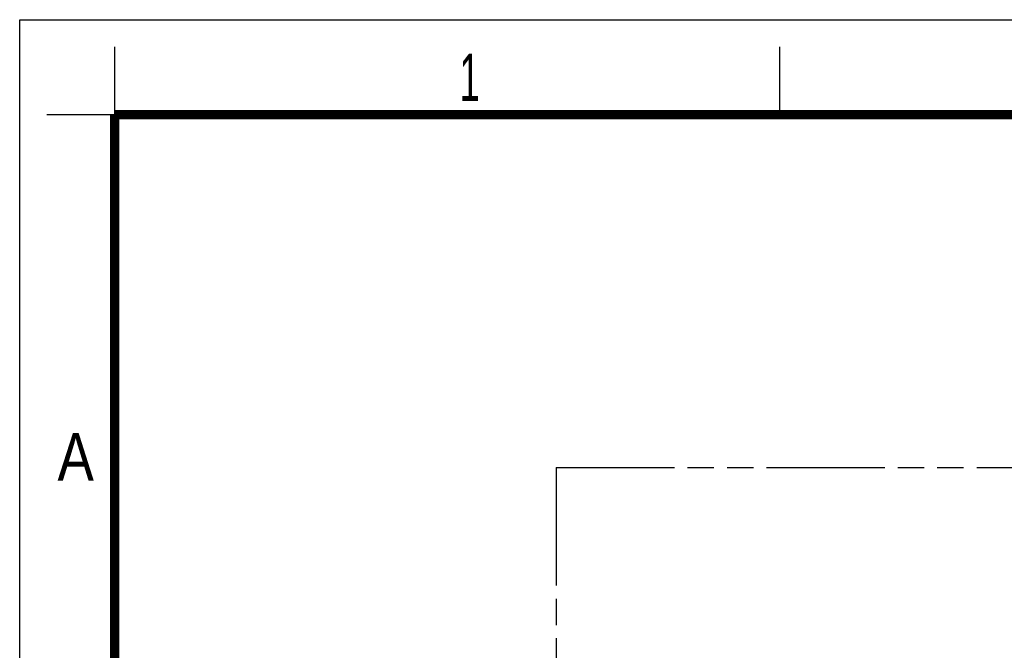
# Model space of a CAD drawing. Header units: millimetres. Extents: x 0 to 210, y 0 to 297.
# Tile 10 of 13: x 0 to 73, y 251 to 297. Entities that reach past the tile are written whole.
import ezdxf

# ---------------------------------------------------------------- set-up
doc = ezdxf.new("R2010")
doc.units = ezdxf.units.MM
doc.header["$LTSCALE"] = 19.36
doc.linetypes.add('PHANTOM', pattern=[0.8, 0.45, -0.05, 0.1, -0.05, 0.1, -0.05])
doc.layers.get('0').update_dxf_attribs({"linetype": 'CONTINUOUS'})
doc.layers.add('DEFAULT_3', color=7, linetype='PHANTOM')
doc.styles.add('TEXTSTYLE_2', font='txt', dxfattribs={"width": 0.75})

msp = doc.modelspace()

# ---------------------------------------------------------------- linework, layer by layer
at = {"color": 2, "linetype": 'Continuous'}
for p, q in [((0, 0), (0, 297)), ((0, 297), (210, 297)), ((7, 290), (7, 295)), ((56, 290), (56, 295)), ((7, 290), (2, 290))]:
    msp.add_line(p, q, dxfattribs=at)
at = {"color": 7, "linetype": 'Continuous', "const_width": 0.7}
for points in [[(7, 7), (7, 290)], [(7, 290), (203, 290)]]:
    msp.add_lwpolyline(points, dxfattribs=at)
at = {"layer": 'DEFAULT_3', "color": 91, "linetype": 'PHANTOM', "true_color": 0x80ff80}
for q in [(39.5369, 195.752), (176.0778, 264.0224)]:
    msp.add_line((39.5369, 264.0224), q, dxfattribs=at)

# ---------------------------------------------------------------- texts
at = {"color": 5, "linetype": 'Continuous', "style": 'TEXTSTYLE_2'}
for s, width, p in [('1', 0.571429, (32.414, 291.0005)), ('A', 0.857143, (2.7873, 263.0481))]:
    msp.add_text(s, height=3.5, dxfattribs=dict(at, width=width)).set_placement(p)

doc.saveas('drawing.dxf')
